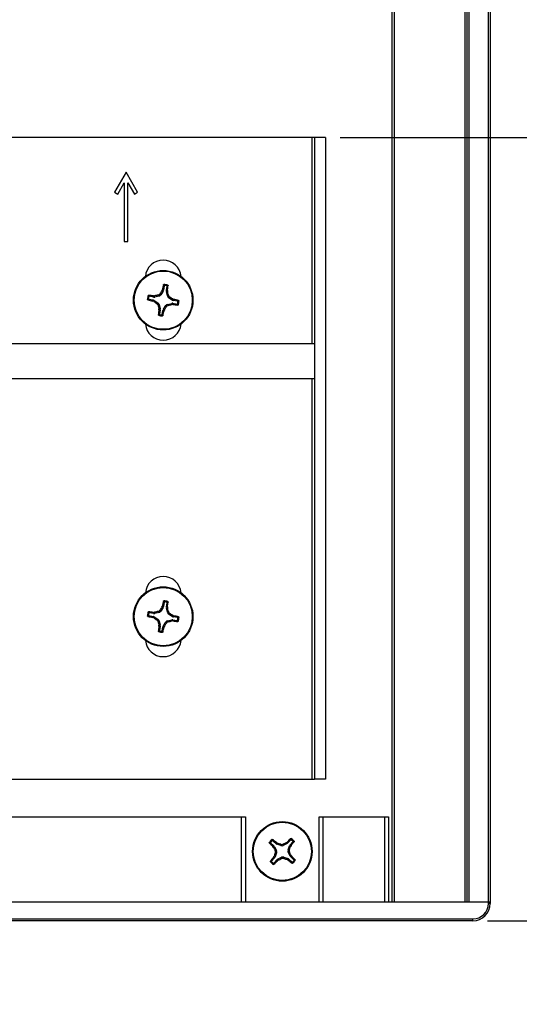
# Paper-space layout 'P3m-V' of a CAD drawing. Header units: inches. Extents: x 0.3 to 33.8, y 0.2 to 21.7.
# Tile 15 of 23: x 20.2 to 21.5, y 3.6 to 6.3. Entities that reach past the tile are written whole.
import ezdxf

# ---------------------------------------------------------------- set-up
doc = ezdxf.new("R2010")
doc.units = ezdxf.units.IN
doc.header["$MEASUREMENT"] = 0
doc.layers.add('BORDERS', color=7, linetype='Continuous')
doc.styles.add('SLDTEXTSTYLE0', font='TXT', dxfattribs={"width": 0.75})
doc.dimstyles.new('SLDDIMSTYLE10', dxfattribs={"dimtxt": 0.137795, "dimasz": 0.14, "dimexe": 0, "dimexo": 0.0625, "dimgap": 0.034449, "dimtad": 0, "dimtih": 1, "dimtoh": 1, "dimdec": 3, "dimlfac": 2, "dimrnd": 1e-09, "dimzin": 12, "dimdsep": 46, "dimtxsty": 'SLDTEXTSTYLE0', "dimblk1": 'CLOSED', "dimblk2": 'CLOSED', "dimsah": 1, "dimcen": 0.09, "dimadec": 0, "dimazin": 3, "dimtfac": 1, "dimtdec": 3, "dimtofl": 0, "dimtmove": 0, "dimatfit": 3, "dimldrblk": 'CLOSED', "dimfxl": 0, "dimfrac": 2, "dimtolj": 1, "dimtzin": 12, "dimarcsym": 0})
doc.dimstyles.new('SLDDIMSTYLE11', dxfattribs={"dimtxt": 0.137795, "dimasz": 0.14, "dimexe": 0, "dimexo": 0.0625, "dimgap": 0.034449, "dimtad": 0, "dimtih": 1, "dimtoh": 1, "dimdec": 3, "dimlfac": 2, "dimrnd": 1e-09, "dimzin": 4, "dimdsep": 46, "dimtxsty": 'SLDTEXTSTYLE0', "dimblk1": 'CLOSED', "dimblk2": 'CLOSED', "dimsah": 1, "dimcen": 0.09, "dimadec": 0, "dimazin": 1, "dimtfac": 1, "dimtdec": 3, "dimtofl": 0, "dimtmove": 0, "dimatfit": 3, "dimldrblk": 'CLOSED', "dimfxl": 0, "dimfrac": 2, "dimtolj": 1, "dimtzin": 12, "dimarcsym": 0})
doc.dimstyles.new('SLDDIMSTYLE9', dxfattribs={"dimtxt": 0.137795, "dimasz": 0.01, "dimexe": 0, "dimexo": 0.0625, "dimgap": 0.034449, "dimtad": 0, "dimtih": 1, "dimtoh": 1, "dimdec": 0, "dimlfac": 2, "dimrnd": 1e-09, "dimdsep": 46, "dimtxsty": 'SLDTEXTSTYLE0', "dimblk1": 'ORIGIN', "dimblk2": 'ORIGIN', "dimsah": 1, "dimcen": 0.09, "dimadec": 0, "dimazin": 2, "dimtfac": 1, "dimtdec": 0, "dimtofl": 0, "dimtmove": 0, "dimatfit": 3, "dimldrblk": 'ORIGIN', "dimfxl": 0, "dimfrac": 2, "dimtolj": 1, "dimtzin": 12, "dimarcsym": 0})

# ---------------------------------------------------------------- blocks, each defined once
blk = doc.blocks.new('_Origin')
at = {"color": 0, "linetype": 'ByBlock', "lineweight": -2}
blk.add_line((0, 0), (-1, 0), dxfattribs=at)
blk.add_circle((0, 0), 0.5, dxfattribs=at)
blk = doc.blocks.new('_D_54')
at = {"layer": 'BORDERS'}
for p, q in [((22.4689, 4.0535), (22.4269, 4.0535)), ((22.4269, 4.0535), (22.4269, 3.8347)), ((22.5707, 4.0535), (22.6127, 4.0535)), ((22.6127, 4.0535), (22.6127, 3.8347)), ((21.4377, 3.855), (22.334, 3.855)), ((22.4269, 3.8347), (22.4689, 3.8347)), ((22.6127, 3.8347), (22.5707, 3.8347))]:
    blk.add_line(p, q, dxfattribs=at)
at = {"layer": 'BORDERS', "xscale": 0.03, "yscale": 0.03}
blk.add_blockref('_Origin', (22.304, 3.855), dxfattribs=at)
at = {"layer": 'BORDERS', "char_height": 0.1378, "attachment_point": 1, "style": 'SLDTEXTSTYLE0'}
for insert in [(22.4689, 4.0123), (22.4689, 3.8062)]:
    blk.add_mtext('0', dxfattribs=dict(at, insert=insert))
blk = doc.blocks.new('_Closed')
at = {"color": 0, "linetype": 'ByBlock', "lineweight": -2}
for p, q in [((-1, 0.166667), (0, 0)), ((-1, 0.166667), (-1, -0.166667)), ((0, 0), (-1, -0.166667)), ((0, 0), (-1, 0))]:
    blk.add_line(p, q, dxfattribs=at)
blk = doc.blocks.new('_D_55')
at = {"layer": 'BORDERS'}
for p, q in [((22.4689, 6.171), (22.4269, 6.171)), ((22.4269, 6.171), (22.4269, 5.9522)), ((22.7744, 6.171), (22.8163, 6.171)), ((22.8163, 6.171), (22.8163, 5.9522)), ((21.0393, 5.9725), (22.334, 5.9725)), ((22.304, 3.855), (22.304, 5.9725)), ((22.4269, 5.9522), (22.4689, 5.9522)), ((22.8163, 5.9522), (22.7744, 5.9522))]:
    blk.add_line(p, q, dxfattribs=at)
at = {"layer": 'BORDERS', "xscale": 0.14, "yscale": 0.14, "rotation": 90.0000000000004}
blk.add_blockref('_Closed', (22.304, 5.9725), dxfattribs=at)
at = {"layer": 'BORDERS', "char_height": 0.1378, "attachment_point": 1, "style": 'SLDTEXTSTYLE0'}
for s, insert in [('108', (22.4689, 6.1298)), ('4.235', (22.3926, 5.9237))]:
    blk.add_mtext(s, dxfattribs=dict(at, insert=insert))
blk = doc.blocks.new('_D_56')
at = {"layer": 'BORDERS'}
for p, q in [((22.4689, 8.116), (22.4269, 8.116)), ((22.4269, 8.116), (22.4269, 7.8972)), ((22.7744, 8.116), (22.8163, 8.116)), ((22.8163, 8.116), (22.8163, 7.8972)), ((20.4221, 7.9175), (22.334, 7.9175)), ((22.304, 5.9725), (22.304, 7.9175)), ((22.4269, 7.8972), (22.4689, 7.8972)), ((22.8163, 7.8972), (22.7744, 7.8972))]:
    blk.add_line(p, q, dxfattribs=at)
at = {"layer": 'BORDERS', "xscale": 0.14, "yscale": 0.14, "rotation": 90.0000000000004}
blk.add_blockref('_Closed', (22.304, 7.9175), dxfattribs=at)
at = {"layer": 'BORDERS', "char_height": 0.1378, "attachment_point": 1, "style": 'SLDTEXTSTYLE0'}
for s, insert in [('206', (22.4689, 8.0748)), ('8.125', (22.3926, 7.8687))]:
    blk.add_mtext(s, dxfattribs=dict(at, insert=insert))
blk = doc.blocks.new('_D_57')
at = {"layer": 'BORDERS'}
for p, q in [((22.5122, 11.721), (22.4702, 11.721)), ((22.4702, 11.721), (22.4702, 11.5023)), ((22.8177, 11.721), (22.8596, 11.721)), ((22.8596, 11.721), (22.8596, 11.5023)), ((21.9403, 11.5975), (21.0393, 11.5975)), ((22.1372, 11.5226), (21.9403, 11.5975)), ((22.1372, 11.5226), (22.334, 11.5226)), ((22.304, 7.9175), (22.304, 11.5226)), ((22.4702, 11.5023), (22.5122, 11.5023)), ((22.8596, 11.5023), (22.8177, 11.5023))]:
    blk.add_line(p, q, dxfattribs=at)
at = {"layer": 'BORDERS', "xscale": 0.14, "yscale": 0.14, "rotation": 90.0000000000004}
blk.add_blockref('_Closed', (22.304, 11.5226), dxfattribs=at)
at = {"layer": 'BORDERS', "char_height": 0.1378, "attachment_point": 1, "style": 'SLDTEXTSTYLE0'}
for s, insert in [('393', (22.5122, 11.6799)), ('15.485', (22.3849, 11.4737))]:
    blk.add_mtext(s, dxfattribs=dict(at, insert=insert))
blk = doc.blocks.new('_D_58')
at = {"layer": 'BORDERS'}
for p, q in [((22.5122, 12.1785), (22.4702, 12.1785)), ((22.4702, 12.1785), (22.4702, 11.9597)), ((22.8177, 12.1785), (22.8596, 12.1785)), ((22.8596, 12.1785), (22.8596, 11.9597)), ((21.4377, 11.98), (22.334, 11.98)), ((22.304, 11.5226), (22.304, 11.98)), ((22.4702, 11.9597), (22.5122, 11.9597)), ((22.8596, 11.9597), (22.8177, 11.9597))]:
    blk.add_line(p, q, dxfattribs=at)
at = {"layer": 'BORDERS', "xscale": 0.14, "yscale": 0.14, "rotation": 90.0000000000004}
blk.add_blockref('_Closed', (22.304, 11.98), dxfattribs=at)
at = {"layer": 'BORDERS', "char_height": 0.1378, "attachment_point": 1, "style": 'SLDTEXTSTYLE0'}
for s, insert in [('413', (22.5122, 12.1373)), ('16.250', (22.3849, 11.9312))]:
    blk.add_mtext(s, dxfattribs=dict(at, insert=insert))

psp = doc.layouts.new('P3m-V')

# ---------------------------------------------------------------- linework, layer by layer
at = {"color": 7, "linetype": 'Continuous', "lineweight": 25}
for p, q in [((21.18022, 3.90499), (21.18022, 11.92999)), ((21.18522, 11.92999), (21.18522, 3.90499)), ((21.37772, 3.90499), (21.37772, 11.92999)), ((21.38272, 3.90499), (21.38272, 11.92999)), ((21.38772, 11.92999), (21.38772, 3.90499)), ((21.44022, 3.90499), (21.44022, 11.92999)), ((21.44522, 11.92999), (21.44522, 3.90499)), ((20.96247, 5.97249), (19.30247, 5.97249)), ((20.96997, 5.97249), (20.96247, 5.97249)), ((20.96247, 5.97249), (20.96247, 5.41487)), ((20.99997, 5.97249), (20.96997, 5.97249)), ((20.96997, 5.97249), (20.96997, 4.23749)), ((20.99997, 5.97249), (20.99997, 4.23749)), ((20.45997, 5.87849), (20.42872, 5.82437)), ((20.49122, 5.82437), (20.45997, 5.87849)), ((20.43738, 5.81937), (20.45497, 5.84983)), ((20.45497, 5.84983), (20.45497, 5.69099)), ((20.46497, 5.69099), (20.46497, 5.84983)), ((20.46497, 5.84983), (20.48256, 5.81937)), ((20.42872, 5.82437), (20.43738, 5.81937)), ((20.48256, 5.81937), (20.49122, 5.82437)), ((20.45497, 5.69099), (20.46497, 5.69099)), ((20.56305, 5.57166), (20.5611, 5.56022)), ((20.56897, 5.55888), (20.57091, 5.57033)), ((20.53433, 5.54124), (20.52289, 5.54319)), ((20.53425, 5.54426), (20.53728, 5.54442)), ((20.53433, 5.54124), (20.53425, 5.54426)), ((20.53728, 5.54442), (20.53737, 5.54132)), ((20.54888, 5.54395), (20.53737, 5.54132)), ((20.54888, 5.54395), (20.54687, 5.54677)), ((20.55173, 5.55022), (20.55374, 5.54739)), ((20.56002, 5.55739), (20.55374, 5.54739)), ((20.55712, 5.55849), (20.55828, 5.5613)), ((20.56002, 5.55739), (20.55712, 5.55849)), ((20.55828, 5.5613), (20.5611, 5.56022)), ((20.56897, 5.55888), (20.57199, 5.55897)), ((20.57215, 5.55593), (20.56905, 5.55585)), ((20.57168, 5.54434), (20.56905, 5.55585)), ((20.57168, 5.54434), (20.5745, 5.54634)), ((20.57199, 5.55897), (20.57215, 5.55593)), ((20.57795, 5.54148), (20.57512, 5.53948)), ((20.58511, 5.5332), (20.57512, 5.53948)), ((20.52155, 5.53532), (20.533, 5.53337)), ((20.53192, 5.53055), (20.533, 5.53337)), ((20.53473, 5.52939), (20.53192, 5.53055)), ((20.53583, 5.53229), (20.53473, 5.52939)), ((20.53583, 5.53229), (20.54582, 5.52601)), ((20.543, 5.524), (20.54582, 5.52601)), ((20.54927, 5.52115), (20.54645, 5.51915)), ((20.54927, 5.52115), (20.55189, 5.50964)), ((20.56093, 5.5081), (20.56721, 5.5181)), ((20.56921, 5.51527), (20.56721, 5.5181)), ((20.57207, 5.52154), (20.58358, 5.52416)), ((20.57207, 5.52154), (20.57407, 5.51872)), ((20.58366, 5.52107), (20.58358, 5.52416)), ((20.5867, 5.52123), (20.58366, 5.52107)), ((20.58511, 5.5332), (20.58622, 5.5361)), ((20.58622, 5.5361), (20.58903, 5.53494)), ((20.58661, 5.52425), (20.5867, 5.52123)), ((20.58661, 5.52425), (20.59806, 5.5223)), ((20.58903, 5.53494), (20.58795, 5.53212)), ((20.59939, 5.53017), (20.58795, 5.53212)), ((20.5488, 5.50955), (20.55189, 5.50964)), ((20.54896, 5.50652), (20.5488, 5.50955)), ((20.55198, 5.5066), (20.54896, 5.50652)), ((20.55198, 5.5066), (20.55003, 5.49516)), ((20.5579, 5.49382), (20.55985, 5.50527)), ((20.56267, 5.50419), (20.55985, 5.50527)), ((20.56093, 5.5081), (20.56383, 5.507)), ((20.56383, 5.507), (20.56267, 5.50419)), ((20.96997, 5.41487), (19.29497, 5.41487)), ((19.29497, 5.32112), (20.96997, 5.32112)), ((20.96247, 5.32112), (20.96247, 4.23749)), ((20.56305, 4.71616), (20.5611, 4.70472)), ((20.56897, 4.70338), (20.57091, 4.71483)), ((20.53433, 4.68574), (20.52289, 4.68769)), ((20.53425, 4.68876), (20.53728, 4.68892)), ((20.53433, 4.68574), (20.53425, 4.68876)), ((20.53728, 4.68892), (20.53737, 4.68582)), ((20.54888, 4.68845), (20.53737, 4.68582)), ((20.54888, 4.68845), (20.54687, 4.69127)), ((20.55173, 4.69472), (20.55374, 4.69189)), ((20.56002, 4.70189), (20.55374, 4.69189)), ((20.55712, 4.70299), (20.55828, 4.7058)), ((20.56002, 4.70189), (20.55712, 4.70299)), ((20.55828, 4.7058), (20.5611, 4.70472)), ((20.56897, 4.70338), (20.57199, 4.70347)), ((20.57215, 4.70043), (20.56905, 4.70035)), ((20.57168, 4.68884), (20.56905, 4.70035)), ((20.57168, 4.68884), (20.5745, 4.69084)), ((20.57199, 4.70347), (20.57215, 4.70043)), ((20.57795, 4.68598), (20.57512, 4.68398)), ((20.52155, 4.67982), (20.533, 4.67787)), ((20.53192, 4.67505), (20.533, 4.67787)), ((20.53473, 4.67389), (20.53192, 4.67505)), ((20.53583, 4.67679), (20.53473, 4.67389)), ((20.53583, 4.67679), (20.54582, 4.67051)), ((20.543, 4.6685), (20.54582, 4.67051)), ((20.54927, 4.66565), (20.54645, 4.66365)), ((20.54927, 4.66565), (20.55189, 4.65414)), ((20.56093, 4.6526), (20.56721, 4.6626)), ((20.56921, 4.65977), (20.56721, 4.6626)), ((20.57207, 4.66604), (20.58358, 4.66866)), ((20.57207, 4.66604), (20.57407, 4.66322)), ((20.58511, 4.6777), (20.57512, 4.68398)), ((20.58366, 4.66557), (20.58358, 4.66866)), ((20.5867, 4.66573), (20.58366, 4.66557)), ((20.58511, 4.6777), (20.58622, 4.6806)), ((20.58622, 4.6806), (20.58903, 4.67944)), ((20.58661, 4.66875), (20.5867, 4.66573)), ((20.58661, 4.66875), (20.59806, 4.6668)), ((20.58903, 4.67944), (20.58795, 4.67662)), ((20.59939, 4.67467), (20.58795, 4.67662)), ((20.5488, 4.65405), (20.55189, 4.65414)), ((20.54896, 4.65102), (20.5488, 4.65405)), ((20.55198, 4.6511), (20.54896, 4.65102)), ((20.55198, 4.6511), (20.55003, 4.63966)), ((20.5579, 4.63832), (20.55985, 4.64977)), ((20.56267, 4.64869), (20.55985, 4.64977)), ((20.56093, 4.6526), (20.56383, 4.6515)), ((20.56383, 4.6515), (20.56267, 4.64869)), ((19.30247, 4.23749), (20.96247, 4.23749)), ((20.96247, 4.23749), (20.96997, 4.23749)), ((20.99997, 4.23749), (20.96997, 4.23749)), ((19.49272, 4.13624), (20.77272, 4.13624)), ((20.77272, 3.90499), (20.77272, 4.13624)), ((20.77272, 4.13624), (20.78272, 4.13624)), ((20.78272, 4.13624), (20.78272, 3.90499)), ((20.98272, 3.90499), (20.98272, 4.13624)), ((20.98272, 4.13624), (20.99272, 4.13624)), ((20.99272, 4.13624), (20.99272, 3.90499)), ((20.99272, 4.13624), (21.16022, 4.13624)), ((21.16022, 3.90499), (21.16022, 4.13624)), ((21.16022, 4.13624), (21.17022, 4.13624)), ((21.17022, 4.13624), (21.17022, 3.90499)), ((20.90562, 4.07407), (20.89788, 4.06542)), ((20.85114, 4.06539), (20.8598, 4.05765)), ((20.86512, 4.0636), (20.85647, 4.07134)), ((20.85738, 4.05584), (20.8598, 4.05765)), ((20.85914, 4.05336), (20.85738, 4.05584)), ((20.86162, 4.05522), (20.85914, 4.05336)), ((20.86162, 4.05522), (20.86674, 4.04459)), ((20.86512, 4.0636), (20.86665, 4.0662)), ((20.86665, 4.0662), (20.86931, 4.06472)), ((20.86931, 4.06472), (20.86773, 4.06205)), ((20.87887, 4.05815), (20.86773, 4.06205)), ((20.87887, 4.05815), (20.87868, 4.06161)), ((20.88462, 4.06194), (20.88482, 4.05848)), ((20.89545, 4.0636), (20.88482, 4.05848)), ((20.89359, 4.06608), (20.89607, 4.06784)), ((20.89545, 4.0636), (20.89359, 4.06608)), ((20.89607, 4.06784), (20.89788, 4.06542)), ((20.89838, 4.04635), (20.90228, 4.05749)), ((20.89838, 4.04635), (20.90184, 4.04654)), ((20.90495, 4.05591), (20.90228, 4.05749)), ((20.90383, 4.0601), (20.91157, 4.06875)), ((20.90383, 4.0601), (20.90643, 4.05857)), ((20.90643, 4.05857), (20.90495, 4.05591)), ((20.86162, 4.02489), (20.85388, 4.01624)), ((20.85902, 4.02642), (20.86049, 4.02908)), ((20.86162, 4.02489), (20.85902, 4.02642)), ((20.86049, 4.02908), (20.86316, 4.0275)), ((20.86707, 4.03864), (20.86316, 4.0275)), ((20.86328, 4.04439), (20.86674, 4.04459)), ((20.86707, 4.03864), (20.86361, 4.03845)), ((20.86999, 4.02139), (20.88063, 4.02651)), ((20.86999, 4.02139), (20.87186, 4.01891)), ((20.88082, 4.02305), (20.88063, 4.02651)), ((20.88658, 4.02684), (20.88677, 4.02338)), ((20.88658, 4.02684), (20.89772, 4.02293)), ((20.89614, 4.02026), (20.89772, 4.02293)), ((20.8988, 4.01879), (20.89614, 4.02026)), ((20.90217, 4.04059), (20.89871, 4.0404)), ((20.90383, 4.02976), (20.89871, 4.0404)), ((20.90033, 4.02139), (20.8988, 4.01879)), ((20.90033, 4.02139), (20.90898, 4.01365)), ((20.90383, 4.02976), (20.90631, 4.03163)), ((20.90807, 4.02915), (20.90565, 4.02734)), ((20.9143, 4.0196), (20.90565, 4.02734)), ((20.90631, 4.03163), (20.90807, 4.02915)), ((20.85983, 4.01091), (20.86757, 4.01957)), ((20.86938, 4.01715), (20.86757, 4.01957)), ((20.87186, 4.01891), (20.86938, 4.01715)), ((21.44022, 3.90499), (18.82522, 3.90499)), ((21.44022, 3.90499), (21.38772, 3.90499)), ((21.44022, 3.90499), (21.44522, 3.90499)), ((21.44022, 3.90187), (21.44022, 3.90499)), ((21.44522, 3.90499), (21.44022, 3.90499)), ((21.44522, 3.90187), (21.44022, 3.90187)), ((21.44522, 3.90499), (21.44522, 3.90187)), ((18.8671, 3.85999), (21.39835, 3.85999)), ((21.39835, 3.85499), (21.39835, 3.85999)), ((21.39835, 3.85499), (18.8671, 3.85499))]:
    psp.add_line(p, q, dxfattribs=at)
for centre, radius in [((20.56047, 5.53274), 0.0805), ((20.56047, 5.53274), 0.07876), ((20.56047, 4.67724), 0.0805), ((20.56047, 4.67724), 0.07876), ((20.88272, 4.04249), 0.0805), ((20.88272, 4.04249), 0.07876)]:
    psp.add_circle(centre, radius, dxfattribs=at)
for centre, radius, start, end in [((20.56047, 5.59249), 0.0485, 5.52423, 174.91869), ((21.3384, 5.40445), 0.79574, 167.67808, 168.63192), ((20.56047, 5.53274), 0.04248, 73.06981, 87.62076), ((20.56047, 5.53274), 0.04007, 76.18373, 84.50685), ((19.78388, 5.66891), 0.79574, 352.05866, 353.01249), ((20.56047, 5.53274), 0.04248, 163.06981, 177.62076), ((20.56047, 5.53274), 0.04007, 166.18373, 174.50685), ((20.42431, 4.75615), 0.79574, 82.05866, 83.01249), ((20.76229, 4.64622), 0.92596, 103.45226, 104.0633), ((21.3304, 5.04914), 0.92596, 146.62728, 147.23832), ((19.67394, 5.33093), 0.92596, 13.45226, 14.0633), ((20.07687, 4.76282), 0.92596, 56.62728, 57.23832), ((20.68877, 6.31067), 0.79574, 257.67808, 258.63192), ((21.04408, 6.30267), 0.92596, 236.62728, 237.23832), ((21.447, 5.73456), 0.92596, 193.45226, 194.0633), ((19.79055, 6.01635), 0.92596, 326.62728, 327.23832), ((20.35866, 6.41927), 0.92596, 283.45226, 284.0633), ((20.69664, 6.30934), 0.79574, 262.05866, 263.01249), ((20.43218, 4.75481), 0.79574, 77.67808, 78.63192), ((20.56047, 5.53274), 0.04007, 346.18373, 354.50685), ((20.56047, 5.53274), 0.04248, 343.06981, 357.62076), ((21.33707, 5.39658), 0.79574, 172.05866, 173.01249), ((20.56047, 5.53274), 0.04248, 253.06981, 267.62076), ((20.56047, 5.53274), 0.04007, 256.18373, 264.50685), ((19.78254, 5.66104), 0.79574, 347.67808, 348.63192), ((20.56047, 5.47299), 0.0485, 185.52423, 354.47577), ((20.56047, 4.73699), 0.0485, 5.52423, 174.47577), ((21.3384, 4.54895), 0.79574, 167.67808, 168.63192), ((20.56047, 4.67724), 0.04248, 73.06981, 87.62076), ((20.56047, 4.67724), 0.04007, 76.18373, 84.50685), ((19.78388, 4.81341), 0.79574, 352.05866, 353.01249), ((20.56047, 4.67724), 0.04248, 163.06981, 177.62076), ((20.56047, 4.67724), 0.04007, 166.18373, 174.50685), ((20.42431, 3.90065), 0.79574, 82.05866, 83.01249), ((20.76229, 3.79072), 0.92596, 103.45226, 104.0633), ((21.3304, 4.19364), 0.92596, 146.62728, 147.23832), ((19.67394, 4.47543), 0.92596, 13.45226, 14.0633), ((20.07687, 3.90732), 0.92596, 56.62728, 57.23832), ((20.68877, 5.45517), 0.79574, 257.67808, 258.63192), ((21.04408, 5.44717), 0.92596, 236.62728, 237.23832), ((21.447, 4.87906), 0.92596, 193.45226, 194.0633), ((19.79055, 5.16085), 0.92596, 326.62728, 327.23832), ((20.35866, 5.56377), 0.92596, 283.45226, 284.0633), ((20.69664, 5.45384), 0.79574, 262.05866, 263.01249), ((20.43218, 3.89931), 0.79574, 77.67808, 78.63192), ((20.56047, 4.67724), 0.04007, 346.18373, 354.50685), ((20.56047, 4.67724), 0.04248, 343.06981, 357.62076), ((21.33707, 4.54108), 0.79574, 172.05866, 173.01249), ((20.56047, 4.67724), 0.04248, 253.06981, 267.62076), ((20.56047, 4.67724), 0.04007, 256.18373, 264.50685), ((19.78254, 4.80554), 0.79574, 347.67808, 348.63192), ((20.56047, 4.61749), 0.0485, 185.52423, 354.47577), ((20.88272, 4.04249), 0.04248, 130.91043, 145.46138), ((20.35409, 3.45753), 0.79574, 49.89927, 50.85311), ((21.47301, 3.51981), 0.79574, 135.5187, 136.47254), ((20.88272, 4.04249), 0.04248, 40.91043, 55.46138), ((20.88272, 4.04249), 0.04007, 44.02434, 52.34746), ((21.40541, 4.63278), 0.79574, 225.5187, 226.47254), ((20.88272, 4.04249), 0.04007, 134.02434, 142.34746), ((21.70194, 4.43688), 0.92596, 204.46789, 205.07893), ((20.58169, 3.18456), 0.92596, 71.29288, 71.90392), ((21.27711, 3.22327), 0.92596, 114.46789, 115.07893), ((20.02479, 4.34352), 0.92596, 341.29288, 341.90392), ((20.29776, 4.57113), 0.79574, 319.89927, 320.85311), ((21.46769, 3.51386), 0.79574, 139.89927, 140.85311), ((21.74065, 3.74146), 0.92596, 161.29288, 161.90392), ((20.48834, 4.86171), 0.92596, 294.46789, 295.07893), ((21.18375, 4.90042), 0.92596, 251.29288, 251.90392), ((20.0635, 3.64811), 0.92596, 24.46789, 25.07893), ((20.36004, 3.45221), 0.79574, 45.5187, 46.47254), ((20.88272, 4.04249), 0.04248, 220.91043, 235.46138), ((20.88272, 4.04249), 0.04007, 224.02434, 232.34746), ((20.29244, 4.56518), 0.79574, 315.5187, 316.47254), ((21.41136, 4.62746), 0.79574, 229.89927, 230.85311), ((20.88272, 4.04249), 0.04248, 310.91043, 325.46138), ((20.88272, 4.04249), 0.04007, 314.02434, 322.34746), ((21.39835, 3.90187), 0.04188, 270, 0), ((21.39835, 3.90187), 0.04688, 270, 0)]:
    psp.add_arc(centre, radius, start, end, dxfattribs=at)
for centre, major_axis, ratio, start_param, end_param in [((20.53564, 5.549), (-0.00022, 0.00787), 0.994307, 2.9463327, 3.3368526), ((20.54709, 5.55161), (-0.00456, 0.00642), 0.993591, 2.7511616, 3.5320237), ((20.55335, 5.56156), (-0.00735, 0.00281), 0.994307, 2.9463327, 3.3368526), ((20.57673, 5.55758), (0.00787, 0.00022), 0.994307, 2.9463327, 3.3368526), ((20.57934, 5.54612), (0.00642, 0.00456), 0.993591, 2.7511616, 3.5320237), ((20.53166, 5.52562), (-0.00281, -0.00735), 0.994307, 2.9463327, 3.3368526), ((20.54161, 5.51936), (-0.00642, -0.00456), 0.993591, 2.7511616, 3.5320237), ((20.57385, 5.51388), (0.00456, -0.00642), 0.993591, 2.7511616, 3.5320237), ((20.58531, 5.51649), (0.00022, -0.00787), 0.994307, 2.9463327, 3.3368526), ((20.58929, 5.53987), (0.00281, 0.00735), 0.994307, 2.9463327, 3.3368526), ((20.54422, 5.50791), (-0.00787, -0.00022), 0.994307, 2.9463327, 3.3368526), ((20.5676, 5.50393), (0.00735, -0.00281), 0.994307, 2.9463327, 3.3368526), ((20.53564, 4.6935), (-0.00022, 0.00787), 0.994307, 2.9463327, 3.3368526), ((20.54709, 4.69611), (-0.00456, 0.00642), 0.993591, 2.7511616, 3.5320237), ((20.55335, 4.70606), (-0.00735, 0.00281), 0.994307, 2.9463327, 3.3368526), ((20.57673, 4.70208), (0.00787, 0.00022), 0.994307, 2.9463327, 3.3368526), ((20.57934, 4.69062), (0.00642, 0.00456), 0.993591, 2.7511616, 3.5320237), ((20.53166, 4.67012), (-0.00281, -0.00735), 0.994307, 2.9463327, 3.3368526), ((20.54161, 4.66386), (-0.00642, -0.00456), 0.993591, 2.7511616, 3.5320237), ((20.57385, 4.65838), (0.00456, -0.00642), 0.993591, 2.7511616, 3.5320237), ((20.58531, 4.66099), (0.00022, -0.00787), 0.994307, 2.9463327, 3.3368526), ((20.58929, 4.68437), (0.00281, 0.00735), 0.994307, 2.9463327, 3.3368526), ((20.54422, 4.65241), (-0.00787, -0.00022), 0.994307, 2.9463327, 3.3368526), ((20.5676, 4.64843), (0.00735, -0.00281), 0.994307, 2.9463327, 3.3368526), ((20.85454, 4.0518), (-0.00629, -0.00473), 0.994307, 2.9463327, 3.3368526), ((20.87035, 4.06947), (0.004, 0.00678), 0.994307, 2.9463327, 3.3368526), ((20.88144, 4.06559), (-0.00044, 0.00786), 0.993591, 2.7511616, 3.5320237), ((20.89203, 4.07068), (-0.00473, 0.00629), 0.994307, 2.9463327, 3.3368526), ((20.90582, 4.04378), (0.00786, 0.00044), 0.993591, 2.7511616, 3.5320237), ((20.9097, 4.05487), (0.00678, -0.004), 0.994307, 2.9463327, 3.3368526), ((20.85574, 4.03012), (-0.00678, 0.004), 0.994307, 2.9463327, 3.3368526), ((20.85963, 4.04121), (-0.00786, -0.00044), 0.993591, 2.7511616, 3.5320237), ((20.87342, 4.01431), (0.00473, -0.00629), 0.994307, 2.9463327, 3.3368526), ((20.88401, 4.0194), (0.00044, -0.00786), 0.993591, 2.7511616, 3.5320237), ((20.8951, 4.01551), (-0.004, -0.00678), 0.994307, 2.9463327, 3.3368526), ((20.91091, 4.03319), (0.00629, 0.00473), 0.994307, 2.9463327, 3.3368526)]:
    psp.add_ellipse(centre, major_axis=major_axis, ratio=ratio, start_param=start_param, end_param=end_param, dxfattribs=at)
for points, knots in [([(20.561, 5.57426), (20.56104, 5.57439), (20.56113, 5.57465), (20.56142, 5.57495), (20.5618, 5.57516), (20.56209, 5.57518), (20.56224, 5.57519)], [0, 0, 0, 0, 0.2526917, 0.5055172, 0.7534417, 1, 1, 1, 1]), ([(20.56305, 5.57166), (20.56271, 5.5721), (20.56203, 5.57298), (20.56135, 5.57383), (20.561, 5.57426)], [0, 0, 0, 0, 0.4946473, 1, 1, 1, 1]), ([(20.56224, 5.57519), (20.56258, 5.57477), (20.56327, 5.57393), (20.56396, 5.57307), (20.56431, 5.57263)], [0, 0, 0, 0, 0.4958476, 1, 1, 1, 1]), ([(20.56431, 5.57263), (20.56418, 5.57263), (20.56391, 5.57263), (20.56355, 5.57246), (20.56325, 5.57219), (20.5631, 5.57191), (20.56306, 5.57172), (20.56305, 5.57166)], [0, 0, 0, 0, 0.2255497, 0.4511533, 0.6755815, 0.8996403, 1, 1, 1, 1]), ([(20.57004, 5.57166), (20.57052, 5.57195), (20.57145, 5.57254), (20.57238, 5.5731), (20.57284, 5.57338)], [0, 0, 0, 0, 0.5041524, 1, 1, 1, 1]), ([(20.57091, 5.57033), (20.57092, 5.57046), (20.57094, 5.57072), (20.5708, 5.5711), (20.57056, 5.57141), (20.57028, 5.57159), (20.5701, 5.57164), (20.57004, 5.57166)], [0, 0, 0, 0, 0.22554961, 0.45115321, 0.67558118, 0.89964004, 1, 1, 1, 1]), ([(20.57371, 5.5721), (20.57324, 5.57181), (20.57231, 5.57123), (20.57138, 5.57063), (20.57091, 5.57033)], [0, 0, 0, 0, 0.5053527, 1, 1, 1, 1]), ([(20.57284, 5.57338), (20.57297, 5.57333), (20.57321, 5.57323), (20.57349, 5.57295), (20.57367, 5.57261), (20.57373, 5.57231), (20.57371, 5.57214), (20.57371, 5.5721)], [0, 0, 0, 0, 0.22437011, 0.44841436, 0.68090265, 0.92557481, 1, 1, 1, 1]), ([(20.51984, 5.54511), (20.51989, 5.54524), (20.51998, 5.54548), (20.52026, 5.54576), (20.52061, 5.54595), (20.52091, 5.546), (20.52108, 5.54598), (20.52112, 5.54598)], [0, 0, 0, 0, 0.2243701, 0.4484144, 0.6809027, 0.9255748, 1, 1, 1, 1]), ([(20.52156, 5.54231), (20.52126, 5.54279), (20.52067, 5.54372), (20.52011, 5.54465), (20.51984, 5.54511)], [0, 0, 0, 0, 0.5041524, 1, 1, 1, 1]), ([(20.52112, 5.54598), (20.52141, 5.54551), (20.52198, 5.54458), (20.52259, 5.54365), (20.52289, 5.54319)], [0, 0, 0, 0, 0.5053527, 1, 1, 1, 1]), ([(20.52289, 5.54319), (20.52276, 5.54319), (20.5225, 5.54321), (20.52212, 5.54307), (20.52181, 5.54283), (20.52163, 5.54255), (20.52158, 5.54237), (20.52156, 5.54231)], [0, 0, 0, 0, 0.2255496, 0.4511532, 0.6755812, 0.89964, 1, 1, 1, 1]), ([(20.54687, 5.54677), (20.5477, 5.54705), (20.54935, 5.54762), (20.5509, 5.54902), (20.55156, 5.54997), (20.55173, 5.55022)], [0, 0, 0, 0, 0.4271588, 0.8543492, 1, 1, 1, 1]), ([(20.5745, 5.54634), (20.57478, 5.54552), (20.57535, 5.54387), (20.57675, 5.54231), (20.5777, 5.54165), (20.57795, 5.54148)], [0, 0, 0, 0, 0.4271588, 0.8543492, 1, 1, 1, 1]), ([(20.51803, 5.53451), (20.51845, 5.53485), (20.51928, 5.53554), (20.52015, 5.53623), (20.52059, 5.53658)], [0, 0, 0, 0, 0.4958449, 1, 1, 1, 1]), ([(20.51895, 5.53327), (20.51883, 5.53331), (20.51857, 5.5334), (20.51826, 5.53369), (20.51806, 5.53407), (20.51804, 5.53436), (20.51803, 5.53451)], [0, 0, 0, 0, 0.2526917, 0.5055172, 0.7534417, 1, 1, 1, 1]), ([(20.52155, 5.53532), (20.52112, 5.53498), (20.52024, 5.5343), (20.51938, 5.53362), (20.51895, 5.53327)], [0, 0, 0, 0, 0.49464991, 1, 1, 1, 1]), ([(20.52059, 5.53658), (20.52059, 5.53645), (20.52059, 5.53618), (20.52075, 5.53582), (20.52102, 5.53552), (20.52131, 5.53537), (20.5215, 5.53533), (20.52155, 5.53532)], [0, 0, 0, 0, 0.22554966, 0.4511533, 0.67558153, 0.89964028, 1, 1, 1, 1]), ([(20.54645, 5.51915), (20.54616, 5.51997), (20.5456, 5.52162), (20.54419, 5.52318), (20.54324, 5.52384), (20.543, 5.524)], [0, 0, 0, 0, 0.4271588, 0.8543492, 1, 1, 1, 1]), ([(20.57407, 5.51872), (20.57325, 5.51843), (20.5716, 5.51787), (20.57004, 5.51646), (20.56938, 5.51551), (20.56921, 5.51527)], [0, 0, 0, 0, 0.4271588, 0.8543492, 1, 1, 1, 1]), ([(20.59806, 5.5223), (20.59819, 5.52229), (20.59845, 5.52227), (20.59883, 5.52241), (20.59914, 5.52266), (20.59931, 5.52294), (20.59937, 5.52312), (20.59938, 5.52317)], [0, 0, 0, 0, 0.2255496, 0.4511532, 0.6755812, 0.89964, 1, 1, 1, 1]), ([(20.59983, 5.51951), (20.59954, 5.51998), (20.59896, 5.52091), (20.59836, 5.52184), (20.59806, 5.5223)], [0, 0, 0, 0, 0.5053527, 1, 1, 1, 1]), ([(20.59938, 5.52317), (20.59968, 5.5227), (20.60027, 5.52177), (20.60083, 5.52084), (20.60111, 5.52037)], [0, 0, 0, 0, 0.50415242, 1, 1, 1, 1]), ([(20.59939, 5.53017), (20.59983, 5.53051), (20.60071, 5.53119), (20.60156, 5.53187), (20.60199, 5.53222)], [0, 0, 0, 0, 0.4946473, 1, 1, 1, 1]), ([(20.60036, 5.52891), (20.60036, 5.52904), (20.60036, 5.5293), (20.60019, 5.52967), (20.59992, 5.52996), (20.59964, 5.53012), (20.59945, 5.53016), (20.59939, 5.53017)], [0, 0, 0, 0, 0.2255497, 0.4511533, 0.6755815, 0.8996403, 1, 1, 1, 1]), ([(20.60111, 5.52037), (20.60106, 5.52025), (20.60096, 5.52001), (20.60068, 5.51973), (20.60034, 5.51954), (20.60004, 5.51949), (20.59987, 5.51951), (20.59983, 5.51951)], [0, 0, 0, 0, 0.2243701, 0.4484144, 0.6809027, 0.9255748, 1, 1, 1, 1]), ([(20.60292, 5.53098), (20.6025, 5.53064), (20.60166, 5.52994), (20.6008, 5.52926), (20.60036, 5.52891)], [0, 0, 0, 0, 0.4958476, 1, 1, 1, 1]), ([(20.60199, 5.53222), (20.60212, 5.53218), (20.60238, 5.53209), (20.60268, 5.53179), (20.60289, 5.53141), (20.60291, 5.53112), (20.60292, 5.53098)], [0, 0, 0, 0, 0.2526917, 0.5055172, 0.7534417, 1, 1, 1, 1]), ([(20.5481, 5.49211), (20.54798, 5.49216), (20.54774, 5.49225), (20.54746, 5.49253), (20.54727, 5.49288), (20.54722, 5.49318), (20.54724, 5.49335), (20.54724, 5.49339)], [0, 0, 0, 0, 0.22437011, 0.44841436, 0.68090265, 0.92557481, 1, 1, 1, 1]), ([(20.54724, 5.49339), (20.54771, 5.49368), (20.54864, 5.49425), (20.54957, 5.49486), (20.55003, 5.49516)], [0, 0, 0, 0, 0.5053527, 1, 1, 1, 1]), ([(20.5509, 5.49383), (20.55043, 5.49354), (20.5495, 5.49294), (20.54856, 5.49238), (20.5481, 5.49211)], [0, 0, 0, 0, 0.5041524, 1, 1, 1, 1]), ([(20.55003, 5.49516), (20.55002, 5.49503), (20.55, 5.49477), (20.55014, 5.49439), (20.55039, 5.49408), (20.55067, 5.4939), (20.55085, 5.49385), (20.5509, 5.49383)], [0, 0, 0, 0, 0.2255496, 0.4511532, 0.6755812, 0.89964, 1, 1, 1, 1]), ([(20.55664, 5.49286), (20.55677, 5.49286), (20.55703, 5.49286), (20.5574, 5.49302), (20.55769, 5.49329), (20.55785, 5.49358), (20.55789, 5.49377), (20.5579, 5.49382)], [0, 0, 0, 0, 0.2255497, 0.4511533, 0.6755815, 0.8996403, 1, 1, 1, 1]), ([(20.55871, 5.4903), (20.55837, 5.49072), (20.55767, 5.49155), (20.55699, 5.49242), (20.55664, 5.49286)], [0, 0, 0, 0, 0.4958449, 1, 1, 1, 1]), ([(20.5579, 5.49382), (20.55824, 5.49339), (20.55892, 5.49251), (20.5596, 5.49165), (20.55995, 5.49122)], [0, 0, 0, 0, 0.4946499, 1, 1, 1, 1]), ([(20.55995, 5.49122), (20.55991, 5.4911), (20.55982, 5.49084), (20.55952, 5.49053), (20.55914, 5.49033), (20.55885, 5.49031), (20.55871, 5.4903)], [0, 0, 0, 0, 0.2526917, 0.5055172, 0.7534417, 1, 1, 1, 1]), ([(20.561, 4.71876), (20.56104, 4.71889), (20.56113, 4.71915), (20.56142, 4.71945), (20.5618, 4.71966), (20.56209, 4.71968), (20.56224, 4.71969)], [0, 0, 0, 0, 0.2526917, 0.5055172, 0.7534417, 1, 1, 1, 1]), ([(20.56305, 4.71616), (20.56271, 4.7166), (20.56203, 4.71748), (20.56135, 4.71833), (20.561, 4.71876)], [0, 0, 0, 0, 0.4946473, 1, 1, 1, 1]), ([(20.56224, 4.71969), (20.56258, 4.71927), (20.56327, 4.71843), (20.56396, 4.71757), (20.56431, 4.71713)], [0, 0, 0, 0, 0.4958476, 1, 1, 1, 1]), ([(20.56431, 4.71713), (20.56418, 4.71713), (20.56391, 4.71713), (20.56355, 4.71696), (20.56325, 4.71669), (20.5631, 4.71641), (20.56306, 4.71622), (20.56305, 4.71616)], [0, 0, 0, 0, 0.2255497, 0.4511533, 0.6755815, 0.8996403, 1, 1, 1, 1]), ([(20.57004, 4.71616), (20.57052, 4.71645), (20.57145, 4.71704), (20.57238, 4.7176), (20.57284, 4.71788)], [0, 0, 0, 0, 0.5041524, 1, 1, 1, 1]), ([(20.57091, 4.71483), (20.57092, 4.71496), (20.57094, 4.71522), (20.5708, 4.7156), (20.57056, 4.71591), (20.57028, 4.71609), (20.5701, 4.71614), (20.57004, 4.71616)], [0, 0, 0, 0, 0.2255496, 0.4511532, 0.6755812, 0.89964, 1, 1, 1, 1]), ([(20.57371, 4.7166), (20.57324, 4.71631), (20.57231, 4.71573), (20.57138, 4.71513), (20.57091, 4.71483)], [0, 0, 0, 0, 0.5053527, 1, 1, 1, 1]), ([(20.57284, 4.71788), (20.57297, 4.71783), (20.57321, 4.71773), (20.57349, 4.71745), (20.57367, 4.71711), (20.57373, 4.71681), (20.57371, 4.71664), (20.57371, 4.7166)], [0, 0, 0, 0, 0.2243701, 0.4484144, 0.6809027, 0.9255748, 1, 1, 1, 1]), ([(20.51984, 4.68961), (20.51989, 4.68974), (20.51998, 4.68998), (20.52026, 4.69026), (20.52061, 4.69045), (20.52091, 4.6905), (20.52108, 4.69048), (20.52112, 4.69048)], [0, 0, 0, 0, 0.2243701, 0.4484144, 0.6809027, 0.9255748, 1, 1, 1, 1]), ([(20.52156, 4.68681), (20.52126, 4.68729), (20.52067, 4.68822), (20.52011, 4.68915), (20.51984, 4.68961)], [0, 0, 0, 0, 0.5041524, 1, 1, 1, 1]), ([(20.52112, 4.69048), (20.52141, 4.69001), (20.52198, 4.68908), (20.52259, 4.68815), (20.52289, 4.68769)], [0, 0, 0, 0, 0.5053527, 1, 1, 1, 1]), ([(20.52289, 4.68769), (20.52276, 4.68769), (20.5225, 4.68771), (20.52212, 4.68757), (20.52181, 4.68733), (20.52163, 4.68705), (20.52158, 4.68687), (20.52156, 4.68681)], [0, 0, 0, 0, 0.2255496, 0.4511532, 0.6755812, 0.89964, 1, 1, 1, 1]), ([(20.54687, 4.69127), (20.5477, 4.69155), (20.54935, 4.69212), (20.5509, 4.69352), (20.55156, 4.69447), (20.55173, 4.69472)], [0, 0, 0, 0, 0.4271588, 0.8543492, 1, 1, 1, 1]), ([(20.5745, 4.69084), (20.57478, 4.69002), (20.57535, 4.68837), (20.57675, 4.68681), (20.5777, 4.68615), (20.57795, 4.68598)], [0, 0, 0, 0, 0.4271588, 0.8543492, 1, 1, 1, 1]), ([(20.51803, 4.67901), (20.51845, 4.67935), (20.51928, 4.68004), (20.52015, 4.68073), (20.52059, 4.68108)], [0, 0, 0, 0, 0.4958449, 1, 1, 1, 1]), ([(20.51895, 4.67777), (20.51883, 4.67781), (20.51857, 4.6779), (20.51826, 4.67819), (20.51806, 4.67857), (20.51804, 4.67886), (20.51803, 4.67901)], [0, 0, 0, 0, 0.2526917, 0.5055172, 0.7534417, 1, 1, 1, 1]), ([(20.52155, 4.67982), (20.52112, 4.67948), (20.52024, 4.6788), (20.51938, 4.67812), (20.51895, 4.67777)], [0, 0, 0, 0, 0.49464991, 1, 1, 1, 1]), ([(20.52059, 4.68108), (20.52059, 4.68095), (20.52059, 4.68068), (20.52075, 4.68032), (20.52102, 4.68002), (20.52131, 4.67987), (20.5215, 4.67983), (20.52155, 4.67982)], [0, 0, 0, 0, 0.22554966, 0.4511533, 0.67558153, 0.89964028, 1, 1, 1, 1]), ([(20.54645, 4.66365), (20.54616, 4.66447), (20.5456, 4.66612), (20.54419, 4.66768), (20.54324, 4.66834), (20.543, 4.6685)], [0, 0, 0, 0, 0.4271588, 0.8543492, 1, 1, 1, 1]), ([(20.57407, 4.66322), (20.57325, 4.66293), (20.5716, 4.66237), (20.57004, 4.66096), (20.56938, 4.66001), (20.56921, 4.65977)], [0, 0, 0, 0, 0.4271588, 0.8543492, 1, 1, 1, 1]), ([(20.59806, 4.6668), (20.59819, 4.66679), (20.59845, 4.66677), (20.59883, 4.66691), (20.59914, 4.66716), (20.59931, 4.66744), (20.59937, 4.66762), (20.59938, 4.66767)], [0, 0, 0, 0, 0.2255496, 0.4511532, 0.6755812, 0.89964, 1, 1, 1, 1]), ([(20.59983, 4.66401), (20.59954, 4.66448), (20.59896, 4.66541), (20.59836, 4.66634), (20.59806, 4.6668)], [0, 0, 0, 0, 0.5053527, 1, 1, 1, 1]), ([(20.59938, 4.66767), (20.59968, 4.6672), (20.60027, 4.66627), (20.60083, 4.66534), (20.60111, 4.66487)], [0, 0, 0, 0, 0.5041524, 1, 1, 1, 1]), ([(20.59939, 4.67467), (20.59983, 4.67501), (20.60071, 4.67569), (20.60156, 4.67637), (20.60199, 4.67672)], [0, 0, 0, 0, 0.4946473, 1, 1, 1, 1]), ([(20.60036, 4.67341), (20.60036, 4.67354), (20.60036, 4.6738), (20.60019, 4.67417), (20.59992, 4.67446), (20.59964, 4.67462), (20.59945, 4.67466), (20.59939, 4.67467)], [0, 0, 0, 0, 0.2255497, 0.4511533, 0.6755815, 0.8996403, 1, 1, 1, 1]), ([(20.60111, 4.66487), (20.60106, 4.66475), (20.60096, 4.66451), (20.60068, 4.66423), (20.60034, 4.66404), (20.60004, 4.66399), (20.59987, 4.66401), (20.59983, 4.66401)], [0, 0, 0, 0, 0.2243701, 0.4484144, 0.6809027, 0.9255748, 1, 1, 1, 1]), ([(20.60292, 4.67548), (20.6025, 4.67514), (20.60166, 4.67444), (20.6008, 4.67376), (20.60036, 4.67341)], [0, 0, 0, 0, 0.4958476, 1, 1, 1, 1]), ([(20.60199, 4.67672), (20.60212, 4.67668), (20.60238, 4.67659), (20.60268, 4.67629), (20.60289, 4.67591), (20.60291, 4.67562), (20.60292, 4.67548)], [0, 0, 0, 0, 0.2526917, 0.5055172, 0.7534417, 1, 1, 1, 1]), ([(20.5481, 4.63661), (20.54798, 4.63666), (20.54774, 4.63675), (20.54746, 4.63703), (20.54727, 4.63738), (20.54722, 4.63768), (20.54724, 4.63785), (20.54724, 4.63789)], [0, 0, 0, 0, 0.2243701, 0.4484144, 0.6809027, 0.9255748, 1, 1, 1, 1]), ([(20.54724, 4.63789), (20.54771, 4.63818), (20.54864, 4.63875), (20.54957, 4.63936), (20.55003, 4.63966)], [0, 0, 0, 0, 0.5053527, 1, 1, 1, 1]), ([(20.5509, 4.63833), (20.55043, 4.63804), (20.5495, 4.63744), (20.54856, 4.63688), (20.5481, 4.63661)], [0, 0, 0, 0, 0.5041524, 1, 1, 1, 1]), ([(20.55003, 4.63966), (20.55002, 4.63953), (20.55, 4.63927), (20.55014, 4.63889), (20.55039, 4.63858), (20.55067, 4.6384), (20.55085, 4.63835), (20.5509, 4.63833)], [0, 0, 0, 0, 0.2255496, 0.4511532, 0.6755812, 0.89964, 1, 1, 1, 1]), ([(20.55664, 4.63736), (20.55677, 4.63736), (20.55703, 4.63736), (20.5574, 4.63752), (20.55769, 4.63779), (20.55785, 4.63808), (20.55789, 4.63827), (20.5579, 4.63832)], [0, 0, 0, 0, 0.2255497, 0.4511533, 0.6755815, 0.8996403, 1, 1, 1, 1]), ([(20.55871, 4.6348), (20.55837, 4.63522), (20.55767, 4.63605), (20.55699, 4.63692), (20.55664, 4.63736)], [0, 0, 0, 0, 0.4958449, 1, 1, 1, 1]), ([(20.5579, 4.63832), (20.55824, 4.63789), (20.55892, 4.63701), (20.5596, 4.63615), (20.55995, 4.63572)], [0, 0, 0, 0, 0.4946499, 1, 1, 1, 1]), ([(20.55995, 4.63572), (20.55991, 4.6356), (20.55982, 4.63534), (20.55952, 4.63503), (20.55914, 4.63483), (20.55885, 4.63481), (20.55871, 4.6348)], [0, 0, 0, 0, 0.2526917, 0.5055172, 0.7534417, 1, 1, 1, 1]), ([(20.85488, 4.07131), (20.85488, 4.07186), (20.85487, 4.07297), (20.85489, 4.07406), (20.8549, 4.0746)], [0, 0, 0, 0, 0.5041524, 1, 1, 1, 1]), ([(20.8549, 4.0746), (20.85501, 4.07467), (20.85522, 4.07483), (20.85561, 4.07492), (20.856, 4.07489), (20.85628, 4.07477), (20.85642, 4.07467), (20.85645, 4.07465)], [0, 0, 0, 0, 0.2243701, 0.4484144, 0.6809027, 0.9255748, 1, 1, 1, 1]), ([(20.85645, 4.07465), (20.85645, 4.07409), (20.85644, 4.073), (20.85646, 4.07189), (20.85647, 4.07134)], [0, 0, 0, 0, 0.5053527, 1, 1, 1, 1]), ([(20.90527, 4.07736), (20.90537, 4.07745), (20.90558, 4.07762), (20.90599, 4.07772), (20.90643, 4.07769), (20.90668, 4.07756), (20.90681, 4.07749)], [0, 0, 0, 0, 0.2526917, 0.5055172, 0.7534417, 1, 1, 1, 1]), ([(20.90562, 4.07407), (20.90557, 4.07462), (20.90546, 4.07573), (20.90533, 4.07682), (20.90527, 4.07736)], [0, 0, 0, 0, 0.4946499, 1, 1, 1, 1]), ([(20.9072, 4.07422), (20.90709, 4.07429), (20.90687, 4.07443), (20.90647, 4.07448), (20.90608, 4.07441), (20.90579, 4.07425), (20.90566, 4.07411), (20.90562, 4.07407)], [0, 0, 0, 0, 0.22554966, 0.4511533, 0.67558153, 0.89964028, 1, 1, 1, 1]), ([(20.90681, 4.07749), (20.90688, 4.07695), (20.90702, 4.07587), (20.90714, 4.07477), (20.9072, 4.07422)], [0, 0, 0, 0, 0.4958449, 1, 1, 1, 1]), ([(20.84785, 4.06504), (20.84777, 4.06514), (20.8476, 4.06535), (20.8475, 4.06576), (20.84752, 4.0662), (20.84766, 4.06645), (20.84773, 4.06658)], [0, 0, 0, 0, 0.2526917, 0.5055172, 0.7534417, 1, 1, 1, 1]), ([(20.84773, 4.06658), (20.84827, 4.06665), (20.84934, 4.06679), (20.85044, 4.06691), (20.851, 4.06697)], [0, 0, 0, 0, 0.4958449, 1, 1, 1, 1]), ([(20.85114, 4.06539), (20.8506, 4.06534), (20.84949, 4.06523), (20.8484, 4.0651), (20.84785, 4.06504)], [0, 0, 0, 0, 0.4946499, 1, 1, 1, 1]), ([(20.851, 4.06697), (20.85093, 4.06686), (20.85079, 4.06664), (20.85073, 4.06624), (20.85081, 4.06585), (20.85097, 4.06556), (20.8511, 4.06543), (20.85114, 4.06539)], [0, 0, 0, 0, 0.22554966, 0.4511533, 0.67558153, 0.89964028, 1, 1, 1, 1]), ([(20.85647, 4.07134), (20.85636, 4.07142), (20.85615, 4.07157), (20.85575, 4.07165), (20.85536, 4.07161), (20.85506, 4.07147), (20.85492, 4.07135), (20.85488, 4.07131)], [0, 0, 0, 0, 0.2255496, 0.4511532, 0.6755812, 0.89964, 1, 1, 1, 1]), ([(20.87868, 4.06161), (20.87953, 4.06141), (20.88122, 4.06101), (20.88329, 4.06137), (20.88435, 4.06182), (20.88462, 4.06194)], [0, 0, 0, 0, 0.4271588, 0.8543492, 1, 1, 1, 1]), ([(20.90184, 4.04654), (20.90164, 4.04569), (20.90124, 4.044), (20.9016, 4.04193), (20.90205, 4.04086), (20.90217, 4.04059)], [0, 0, 0, 0, 0.4271588, 0.8543492, 1, 1, 1, 1]), ([(20.91154, 4.07034), (20.91209, 4.07034), (20.9132, 4.07034), (20.91429, 4.07032), (20.91483, 4.07031)], [0, 0, 0, 0, 0.5041524, 1, 1, 1, 1]), ([(20.91157, 4.06875), (20.91164, 4.06886), (20.9118, 4.06907), (20.91188, 4.06947), (20.91184, 4.06986), (20.9117, 4.07016), (20.91157, 4.0703), (20.91154, 4.07034)], [0, 0, 0, 0, 0.2255496, 0.4511532, 0.6755812, 0.89964, 1, 1, 1, 1]), ([(20.91488, 4.06877), (20.91432, 4.06877), (20.91323, 4.06878), (20.91212, 4.06876), (20.91157, 4.06875)], [0, 0, 0, 0, 0.5053527, 1, 1, 1, 1]), ([(20.91483, 4.07031), (20.9149, 4.07021), (20.91506, 4.06999), (20.91514, 4.06961), (20.91512, 4.06922), (20.915, 4.06894), (20.9149, 4.0688), (20.91488, 4.06877)], [0, 0, 0, 0, 0.2243701, 0.4484144, 0.6809027, 0.9255748, 1, 1, 1, 1]), ([(20.86361, 4.03845), (20.86381, 4.0393), (20.86421, 4.04099), (20.86385, 4.04306), (20.86339, 4.04412), (20.86328, 4.04439)], [0, 0, 0, 0, 0.4271588, 0.8543492, 1, 1, 1, 1]), ([(20.88677, 4.02338), (20.88592, 4.02358), (20.88423, 4.02398), (20.88216, 4.02362), (20.88109, 4.02317), (20.88082, 4.02305)], [0, 0, 0, 0, 0.4271588, 0.8543492, 1, 1, 1, 1]), ([(20.9143, 4.0196), (20.91485, 4.01965), (20.91596, 4.01976), (20.91704, 4.01988), (20.91759, 4.01995)], [0, 0, 0, 0, 0.4946473, 1, 1, 1, 1]), ([(20.91759, 4.01995), (20.91768, 4.01984), (20.91785, 4.01963), (20.91795, 4.01922), (20.91792, 4.01879), (20.91778, 4.01854), (20.91772, 4.01841)], [0, 0, 0, 0, 0.2526917, 0.5055172, 0.7534417, 1, 1, 1, 1]), ([(20.85062, 4.01468), (20.85054, 4.01478), (20.85039, 4.015), (20.8503, 4.01538), (20.85033, 4.01577), (20.85044, 4.01605), (20.85055, 4.01619), (20.85057, 4.01622)], [0, 0, 0, 0, 0.2243701, 0.4484144, 0.6809027, 0.9255748, 1, 1, 1, 1]), ([(20.85057, 4.01622), (20.85112, 4.01622), (20.85222, 4.01621), (20.85333, 4.01623), (20.85388, 4.01624)], [0, 0, 0, 0, 0.5053527, 1, 1, 1, 1]), ([(20.85391, 4.01465), (20.85335, 4.01465), (20.85225, 4.01464), (20.85116, 4.01467), (20.85062, 4.01468)], [0, 0, 0, 0, 0.5041524, 1, 1, 1, 1]), ([(20.85388, 4.01624), (20.8538, 4.01613), (20.85365, 4.01592), (20.85356, 4.01552), (20.85361, 4.01513), (20.85375, 4.01483), (20.85387, 4.01469), (20.85391, 4.01465)], [0, 0, 0, 0, 0.2255496, 0.4511532, 0.6755812, 0.89964, 1, 1, 1, 1]), ([(20.85825, 4.01077), (20.85836, 4.0107), (20.85858, 4.01056), (20.85898, 4.0105), (20.85937, 4.01058), (20.85966, 4.01074), (20.85979, 4.01087), (20.85983, 4.01091)], [0, 0, 0, 0, 0.2255497, 0.4511533, 0.6755815, 0.8996403, 1, 1, 1, 1]), ([(20.85864, 4.0075), (20.85857, 4.00804), (20.85843, 4.00911), (20.85831, 4.01021), (20.85825, 4.01077)], [0, 0, 0, 0, 0.4958476, 1, 1, 1, 1]), ([(20.86018, 4.00762), (20.86007, 4.00754), (20.85986, 4.00737), (20.85945, 4.00727), (20.85902, 4.00729), (20.85877, 4.00743), (20.85864, 4.0075)], [0, 0, 0, 0, 0.2526917, 0.5055172, 0.7534417, 1, 1, 1, 1]), ([(20.85983, 4.01091), (20.85988, 4.01037), (20.85999, 4.00926), (20.86011, 4.00817), (20.86018, 4.00762)], [0, 0, 0, 0, 0.4946473, 1, 1, 1, 1]), ([(20.90898, 4.01365), (20.90909, 4.01357), (20.9093, 4.01342), (20.9097, 4.01333), (20.91009, 4.01338), (20.91039, 4.01352), (20.91053, 4.01364), (20.91057, 4.01368)], [0, 0, 0, 0, 0.2255496, 0.4511532, 0.6755812, 0.89964, 1, 1, 1, 1]), ([(20.909, 4.01034), (20.909, 4.01089), (20.90901, 4.01199), (20.90899, 4.0131), (20.90898, 4.01365)], [0, 0, 0, 0, 0.5053527, 1, 1, 1, 1]), ([(20.91054, 4.01039), (20.91044, 4.01031), (20.91022, 4.01016), (20.90984, 4.01007), (20.90945, 4.0101), (20.90917, 4.01022), (20.90903, 4.01032), (20.909, 4.01034)], [0, 0, 0, 0, 0.2243701, 0.4484144, 0.6809027, 0.9255748, 1, 1, 1, 1]), ([(20.91057, 4.01368), (20.91057, 4.01312), (20.91057, 4.01202), (20.91055, 4.01093), (20.91054, 4.01039)], [0, 0, 0, 0, 0.5041524, 1, 1, 1, 1]), ([(20.91445, 4.01802), (20.91452, 4.01813), (20.91466, 4.01835), (20.91471, 4.01875), (20.91464, 4.01914), (20.91448, 4.01943), (20.91434, 4.01956), (20.9143, 4.0196)], [0, 0, 0, 0, 0.2255497, 0.4511533, 0.6755815, 0.8996403, 1, 1, 1, 1]), ([(20.91772, 4.01841), (20.91718, 4.01834), (20.9161, 4.0182), (20.915, 4.01808), (20.91445, 4.01802)], [0, 0, 0, 0, 0.4958476, 1, 1, 1, 1])]:
    psp.add_open_spline(points, degree=3, knots=knots, dxfattribs=at)

# ---------------------------------------------------------------- dimensions: what is measured, and where the dimension line sits
at = {"layer": 'BORDERS'}
for feature_location, offset, origin, dimstyle, picture, middle in [((21.39835, 11.97999), (0.93569, 0), (21.39835, 3.85499), 'SLDDIMSTYLE11', '_D_58', (22.66494, 11.97999)), ((20.99997, 11.59749), (1.33407, -0.07494), (21.39835, 3.85499), 'SLDDIMSTYLE10', '_D_57', (22.66494, 11.52256)), ((20.38272, 7.91749), (1.95132, 0), (21.39835, 3.85499), 'SLDDIMSTYLE10', '_D_56', (22.62164, 7.91749)), ((20.99997, 5.97249), (1.33407, 0), (21.39835, 3.85499), 'SLDDIMSTYLE10', '_D_55', (22.62164, 5.97249)), ((21.3983485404, 3.8549939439), (0.9356918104, 0), (21.3983485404, 3.8549939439), 'SLDDIMSTYLE9', '_D_54', (22.5198247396, 3.8549939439))]:
    dim = psp.add_ordinate_dim(feature_location=feature_location, offset=offset, dtype=0, origin=origin, dimstyle=dimstyle, dxfattribs=at)
    dim.commit()
    dim.dimension.update_dxf_attribs({"geometry": picture, "text_midpoint": middle})

doc.saveas('drawing.dxf')
